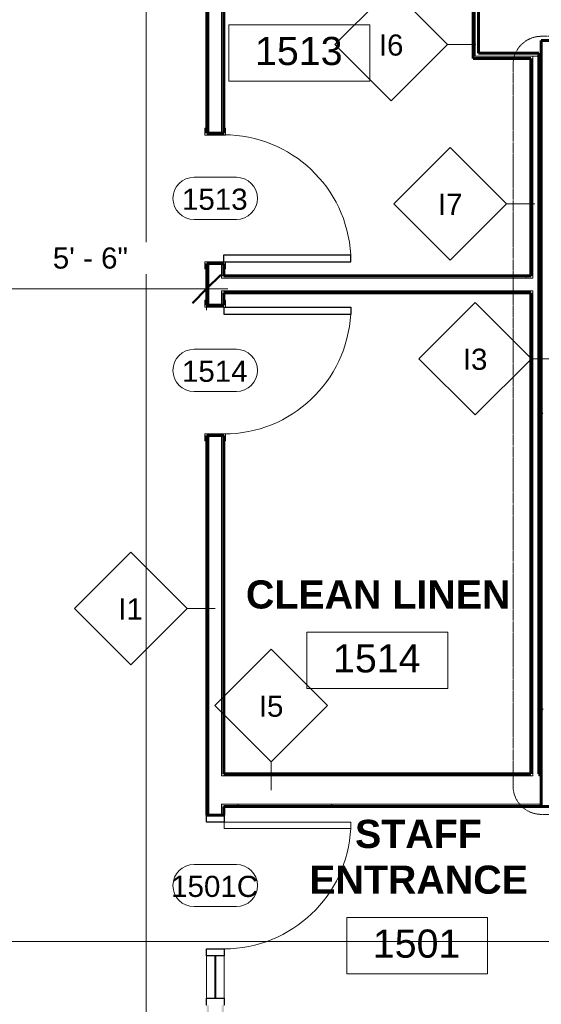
# Model space of a CAD drawing. Header units: inches. Extents: x -1969 to 2015, y -1363 to 1657.
# Tile 4 of 32: x -560 to -412, y -177 to 103. Entities that reach past the tile are written whole.
import ezdxf

# ---------------------------------------------------------------- set-up
doc = ezdxf.new("R2010")
doc.units = ezdxf.units.IN
doc.header["$MEASUREMENT"] = 0
doc.linetypes.add('Dash Dot 3_16_', pattern=[0.3125, 0.1875, -0.0625, 0, -0.0625])
for name, color, linetype, lineweight in [('A-ANNO-DIMS', 211, 'Continuous', 9), ('A-ANNO-DIMS-64', 211, 'Continuous', 9), ('A-ANNO-SYMB', 150, 'Continuous', 9), ('A-AREA-IDEN', 2, 'Continuous', 9), ('A-DETL-GENF', 92, 'Continuous', 9), ('A-DOOR', 31, 'Continuous', 18), ('A-DOOR-FRAM', 31, 'Continuous', 30), ('A-DOOR-IDEN', 31, 'Continuous', 9), ('A-WALL', 113, 'Continuous', 18), ('A-WALL-IDEN', 211, 'Continuous', 9), ('A-WALL-PATT', 111, 'Continuous', 60), ('G-ANNO-SYMB', 111, 'Continuous', 9), ('I-WALL', 2, 'Continuous', 18)]:
    doc.layers.add(name, color=color, linetype=linetype, lineweight=lineweight)
doc.styles.add('Arial', font='arial.ttf', dxfattribs={"height": 6})
doc.styles.add('Arial_1', font='arial.ttf', dxfattribs={"height": 8})
doc.styles.add('Arial_B', font='arialbd.ttf', dxfattribs={"height": 8})
doc.dimstyles.new('Linear_-_3_32__Arial', dxfattribs={"dimscale": 12, "dimtxt": 6.121556, "dimasz": 0.666667, "dimexe": 0.5, "dimexo": 0.333333, "dimgap": 0.333333, "dimtad": 1, "dimdec": 3, "dimrnd": 0.125, "dimzin": 3, "dimdsep": 46, "dimlunit": 4, "dimtxsty": 'Arial', "dimblk1": 'OBLIQUE', "dimblk2": 'OBLIQUE', "dimsah": 1, "dimcen": 0.09, "dimdle": 0.5, "dimazin": 0, "dimtfac": 1, "dimtdec": 4, "dimtix": 1, "dimtmove": 0, "dimatfit": 3, "dimfxl": 1, "dimtvp": 1, "dimtfill": 1, "dimfrac": 2, "dimtolj": 1, "dimtzin": 0, "dimarcsym": 2})
pattern_1 = [(0, (0, 0), (20.48, 5.12), [0.845, -14.515, 0.845, -14.515, -81.92]), (0, (0, 0), (20.48, 5.12), [-30.72, 0.845, -29.875, 0.845, -14.515, -35.84]), (0, (0, 0), (20.48, 5.12), [-76.8, 0.845, -9.395, 0.845, -24.755]), (120, (7.68, 2.56), (-14.67405, 15.1762), [0.845, -14.515, 0.845, -14.515, -81.92]), (120, (7.68, 2.56), (-14.67405, 15.1762), [-30.72, 0.845, -29.875, 0.845, -14.515, -35.84]), (120, (7.68, 2.56), (-14.67405, 15.1762), [-76.8, 0.845, -9.395, 0.845, -24.755]), (240, (10.24, 12.8), (-5.80595, -20.2962), [0.845, -14.515, 0.845, -14.515, -81.92]), (240, (10.24, 12.8), (-5.80595, -20.2962), [-30.72, 0.845, -29.875, 0.845, -14.515, -35.84]), (240, (10.24, 12.8), (-5.80595, -20.2962), [-76.8, 0.845, -9.395, 0.845, -24.755])]

# ---------------------------------------------------------------- blocks, each defined once
blk = doc.blocks.new('Single-Flush-w-Metal-Frame - 36_ x 84_-V2-GROUND FLOOR')
at = {"layer": 'A-DOOR'}
for p, q in [((-20, 2.94), (-18, 2.94)), ((-20, 2.44), (-20, 2.94)), ((-18, 2.94), (-18, -2.94)), ((18, -2.94), (18, 2.94)), ((18, 2.94), (20, 2.94)), ((20, 2.94), (20, 2.44)), ((-20, -2.94), (-20, -2.44)), ((20, -2.44), (20, -2.94)), ((-18, -2.94), (-20, -2.94)), ((20, -2.94), (18, -2.94))]:
    blk.add_line(p, q, dxfattribs=at)
at = {"layer": 'A-DOOR', "lineweight": 30}
for p, q in [((16, -2.44), (16, -38.45)), ((18, -2.44), (16, -2.44)), ((18, -2.44), (18, -38.45)), ((18, -38.45), (16, -38.45))]:
    blk.add_line(p, q, dxfattribs=at)
at = {"layer": 'A-DOOR', "lineweight": 9}
blk.add_arc((18, -2.44), 36.07, 180, 266.8211, dxfattribs=at)
blk = doc.blocks.new('Single-Flush-w-Metal-Frame - 36_ x 84_-223167-GROUND FLOOR')
at = {"layer": 'A-DOOR', "lineweight": 30}
for p, q in [((16, 2.44), (16, 38.45)), ((18, 38.45), (16, 38.45)), ((18, 2.44), (18, 38.45)), ((18, 2.44), (16, 2.44))]:
    blk.add_line(p, q, dxfattribs=at)
at = {"layer": 'A-DOOR'}
for p, q in [((-18, 2.94), (-20, 2.94)), ((-20, 2.94), (-20, 2.44)), ((-18, -2.94), (-18, 2.94)), ((20, 2.94), (18, 2.94)), ((18, 2.94), (18, -2.94)), ((20, 2.44), (20, 2.94)), ((-20, -2.44), (-20, -2.94)), ((20, -2.94), (20, -2.44)), ((-20, -2.94), (-18, -2.94)), ((18, -2.94), (20, -2.94))]:
    blk.add_line(p, q, dxfattribs=at)
at = {"layer": 'A-DOOR', "lineweight": 9}
blk.add_arc((18, 2.44), 36.07, 93.1789, 180, dxfattribs=at)
blk = doc.blocks.new('Door Single w Side Light - 36_x84_-373727-GROUND FLOOR')
at = {"layer": 'A-DETL-GENF'}
for p, q in [((16.25, -2.5), (18, -2.5)), ((16.25, -38.5), (16.25, -2.5)), ((18, -2.5), (18, -38.5)), ((18, -38.5), (16.25, -38.5))]:
    blk.add_line(p, q, dxfattribs=at)
at = {"layer": 'A-DOOR'}
for p, q in [((-32, -0.125), (-32, 0.125)), ((-32, 0.125), (-20, 0.125)), ((-20, 0.125), (-20, -0.125)), ((-20, -0.125), (-32, -0.125))]:
    blk.add_line(p, q, dxfattribs=at)
at = {"layer": 'A-DOOR', "lineweight": 9}
blk.add_arc((18, -2.5), 36, 180, 267.21369, dxfattribs=at)
at = {"layer": 'A-DOOR-FRAM'}
for p, q in [((-34, 2.4375), (-34, 2.5)), ((-34, 2.5), (-32, 2.5)), ((-32, 2.5), (-32, -2.5)), ((-20, -2.5), (-20, 2.5)), ((-20, 2.5), (-18, 2.5)), ((-18, 2.5), (-18, -2.5)), ((18, -2.5), (18, 2.5)), ((18, 2.5), (20, 2.5)), ((20, 2.5), (20, 2.4375)), ((-34, -2.5), (-34, -2.4375)), ((-32, -2.5), (-34, -2.5)), ((-18, -2.5), (-20, -2.5)), ((20, -2.5), (18, -2.5)), ((20, -2.4375), (20, -2.5))]:
    blk.add_line(p, q, dxfattribs=at)
at = {"layer": 'A-DOOR-FRAM', "lineweight": 9}
for p, q in [((-20, 2.5), (-32, 2.5)), ((-32, -2.5), (-20, -2.5))]:
    blk.add_line(p, q, dxfattribs=at)
blk = doc.blocks.new('Room Tag - Room Tag-84095-GROUND FLOOR')
at = {"layer": 'A-AREA-IDEN'}
for p, q in [((-0.3125, -0.0625), (-0.3125, -0.3125)), ((-0.3125, -0.0625), (0.3125, -0.0625)), ((0.3125, -0.0625), (0.3125, -0.3125)), ((-0.3125, -0.3125), (0.3125, -0.3125))]:
    blk.add_line(p, q, dxfattribs=at)
blk = doc.blocks.new('Door Tag - Door Tag-41184-GROUND FLOOR')
at = {"layer": 'A-DOOR-IDEN'}
for p, q in [((-0.09375, 0.09375), (0.09375, 0.09375)), ((-0.09375, -0.09375), (0.09375, -0.09375))]:
    blk.add_line(p, q, dxfattribs=at)
for centre, start, end in [((-0.09375, 0), 90, 270), ((0.09375, 0), 270, 90)]:
    blk.add_arc(centre, 0.09375, start, end, dxfattribs=at)
blk = doc.blocks.new('DIMBLOCK31-GROUND FLOOR')
at = {"layer": 'A-ANNO-DIMS-64', "lineweight": 50}
for p, q in [((-572.84, 26.68), (-568.84, 30.68)), ((-506.84, 26.68), (-502.84, 30.68)), ((-572.84, 26.68), (-576.84, 22.68)), ((-506.84, 26.68), (-510.84, 22.68))]:
    blk.add_line(p, q, dxfattribs=at)
at = {"layer": 'A-ANNO-DIMS-64'}
for p, q in [((-572.84, 28.34), (-572.84, 20.68)), ((-572.84, 26.68), (-572.84, 28.34)), ((-506.84, 28.34), (-506.84, 20.68)), ((-506.84, 26.68), (-506.84, 28.34)), ((-578.84, 26.68), (-500.84, 26.68))]:
    blk.add_line(p, q, dxfattribs=at)
at = {"layer": 'A-ANNO-DIMS-64', "color": 0, "insert": (-550.53, 38.47), "char_height": 6, "width": 25.654, "attachment_point": 1, "line_spacing_factor": 0.941778, "style": 'Arial', "bg_fill": 3, "box_fill_scale": 1.25, "bg_fill_color": 256, "bg_fill_true_color": 13158600, "bg_fill_transparency": 0}
blk.add_mtext('5\' - 6"', dxfattribs=at)
blk = doc.blocks.new('_Oblique')
at = {"color": 0, "linetype": 'ByBlock', "lineweight": -2}
blk.add_line((-0.5, -0.5), (0.5, 0.5), dxfattribs=at)
blk = doc.blocks.new('Wall Tag - 1_2_-62628-GROUND FLOOR')
at = {"layer": 'A-WALL-IDEN'}
for p, q in [((-0.25, 0), (0, 0.25)), ((0, 0.25), (0.25, 0)), ((-0.25, 0), (0, -0.25)), ((0, -0.25), (0.25, 0))]:
    blk.add_line(p, q, dxfattribs=at)

msp = doc.modelspace()

# ---------------------------------------------------------------- hatches: boundary and pattern name
at = {"layer": 'A-WALL-PATT', "lineweight": 9}
h = msp.add_hatch(dxfattribs=at)
h.set_pattern_fill('FP_1', color=256, style=0, pattern_type=2)
h.set_pattern_definition(pattern_1)
h.paths.add_polyline_path([(-506.2124, -180.3358), (-506.2124, -176.8378), (-506.8374, -176.8378), (-506.8374, -180.3358)])
h.paths.add_polyline_path([(-506.8374, -122.8378), (-506.2124, -122.8378), (-506.2124, -14.9608), (-506.8374, -14.9608), (-506.8374, -60.4383)])
h.paths.add_polyline_path([(-506.8374, 22.0392), (-506.2124, 22.0392), (-506.2124, 33.9142), (-506.8374, 33.9142)])
h.paths.add_polyline_path([(-506.8374, 70.9142), (-506.2124, 70.9142), (-506.2124, 140.7892), (-506.8374, 140.7892)])
h.paths.add_polyline_path([(-506.8374, 177.7892), (-506.2124, 177.7892), (-506.2124, 199.6642), (-506.8374, 199.6642)])
h.paths.add_polyline_path([(-506.8374, 236.6642), (-506.2124, 236.6642), (-506.2124, 294.0392), (-506.8374, 294.0392), (-506.8374, 250.9952)])
h.paths.add_polyline_path([(-506.2124, 331.0392), (-506.2124, 390.5392), (-506.8374, 390.5392), (-506.8374, 331.0392)])
h = msp.add_hatch(dxfattribs=at)
h.set_pattern_fill('FP_1', color=256, style=0, pattern_type=2)
h.set_pattern_definition(pattern_1)
h.paths.add_polyline_path([(-501.9624, -180.3358), (-501.9624, -176.8378), (-502.5874, -176.8378), (-502.5874, -180.3358)])
h.paths.add_polyline_path([(-501.9624, -122.8378), (-501.9624, -119.7108), (-502.5874, -119.7108), (-502.5874, -122.8378)])
h.paths.add_polyline_path([(-501.9624, -111.7108), (-501.9624, -14.9608), (-502.5874, -14.9608), (-502.5874, -111.7108)])
h.paths.add_polyline_path([(-502.5874, 22.0392), (-501.9624, 22.0392), (-501.9624, 26.1642), (-502.5874, 26.1642)])
h.paths.add_polyline_path([(-501.9624, 30.4142), (-501.9624, 33.9142), (-502.5874, 33.9142), (-502.5874, 30.4142)])
h.paths.add_polyline_path([(-501.9624, 70.9142), (-501.9624, 133.0392), (-502.5874, 133.0392), (-502.5874, 70.9142)])
h.paths.add_polyline_path([(-502.5874, 137.2892), (-501.9624, 137.2892), (-501.9624, 140.7892), (-502.5874, 140.7892)])
h.paths.add_polyline_path([(-502.5874, 177.7892), (-501.9624, 177.7892), (-501.9624, 191.9142), (-502.5874, 191.9142)])
h.paths.add_polyline_path([(-501.9624, 196.1642), (-501.9624, 199.6642), (-502.5874, 199.6642), (-502.5874, 196.1642)])
h.paths.add_polyline_path([(-502.5874, 236.6642), (-501.9624, 236.6642), (-501.9624, 286.2892), (-502.5874, 286.2892), (-502.5874, 250.9952)])
h.paths.add_polyline_path([(-501.9624, 290.5392), (-501.9624, 294.0392), (-502.5874, 294.0392), (-502.5874, 290.5392)])
h.paths.add_polyline_path([(-502.5874, 331.0392), (-501.9624, 331.0392), (-501.9624, 372.7892), (-502.5874, 372.7892), (-502.5874, 354.8064)])
h.paths.add_polyline_path([(-501.9624, 376.4142), (-501.9624, 386.9142), (-502.5874, 386.9142), (-502.5874, 376.4142)])
h = msp.add_hatch(dxfattribs=at)
h.set_pattern_fill('FP_1', color=256, style=0, pattern_type=2)
h.set_pattern_definition(pattern_1)
h.paths.add_polyline_path([(-411.8374, -120.3358), (-411.2124, -120.3358), (-411.2124, 97.2892), (-411.8374, 97.2892), (-411.8374, -112.3439)])
h = msp.add_hatch(dxfattribs=at)
h.set_pattern_fill('FP_1', color=256, style=0, pattern_type=2)
h.set_pattern_definition(pattern_1)
h.paths.add_polyline_path([(-414.1831, 92.1642), (-414.1831, 92.7892), (-430.5581, 92.7892), (-430.5581, 92.1642), (-414.8081, 92.1642)])
h = msp.add_hatch(dxfattribs=at)
h.set_pattern_fill('FP_1', color=256, style=0, pattern_type=2)
h.set_pattern_definition(pattern_1)
h.paths.add_polyline_path([(-414.1831, -111.0858), (-414.1831, 26.1642), (-414.8081, 26.1642), (-414.8081, -111.0858)])
h.paths.add_polyline_path([(-414.1831, 30.4142), (-414.1831, 92.1642), (-414.8081, 92.1642), (-414.8081, 30.4142)])
h = msp.add_hatch(dxfattribs=at)
h.set_pattern_fill('FP_1', color=256, style=0, pattern_type=2)
h.set_pattern_definition(pattern_1)
h.paths.add_polyline_path([(-414.8081, 29.7892), (-414.1831, 29.7892), (-414.1831, 30.4142), (-502.5874, 30.4142), (-502.5874, 29.7892), (-455.9722, 29.7892)])
h = msp.add_hatch(dxfattribs=at)
h.set_pattern_fill('FP_1', color=256, style=0, pattern_type=2)
h.set_pattern_definition(pattern_1)
h.paths.add_polyline_path([(-455.9722, 25.5392), (-414.8081, 25.5392), (-414.8081, 26.1642), (-501.9624, 26.1642), (-501.9624, 25.5392)])
h = msp.add_hatch(dxfattribs=at)
h.set_pattern_fill('FP_1', color=256, style=0, pattern_type=2)
h.set_pattern_definition(pattern_1)
h.paths.add_polyline_path([(-411.8374, -111.7108), (-411.8374, -111.0858), (-412.5581, -111.0858), (-412.5581, -111.7108)])
h.paths.add_polyline_path([(-414.1831, -111.7108), (-414.1831, -111.0858), (-501.9624, -111.0858), (-501.9624, -111.7108), (-421.7347, -111.7108)])
h = msp.add_hatch(dxfattribs=at)
h.set_pattern_fill('FP_1', color=256, style=0, pattern_type=2)
h.set_pattern_definition(pattern_1)
h.paths.add_polyline_path([(-501.9624, -120.3358), (-411.8374, -120.3358), (-411.8374, -119.7108), (-501.9624, -119.7108)])

# ---------------------------------------------------------------- linework, layer by layer
at = {"layer": 'A-ANNO-SYMB', "linetype": 'Dash Dot 3_16_'}
for p, q in [((-292.336, 98.4711), (-411.8249, 98.4711)), ((-419.8249, 90.4711), (-419.8249, -114.6172)), ((-411.8249, -122.6172), (-292.336, -122.6172))]:
    msp.add_line(p, q, dxfattribs=at)
for centre, start, end in [((-411.8249, 90.4711), 90, 180), ((-411.8249, -114.6172), 180, 270)]:
    msp.add_arc(centre, 8, start, end, dxfattribs=at)
at = {"layer": 'A-WALL'}
for p, q in [((-506.2124, 140.7892), (-506.2124, 70.9142)), ((-502.5874, 133.0392), (-502.5874, 70.9142)), ((-430.5581, 92.7892), (-430.5581, 110.5392)), ((-412.5581, 92.7892), (-430.5581, 92.7892)), ((-414.1831, 29.7892), (-414.1831, 92.7892)), ((-506.2124, 33.9142), (-506.2124, 22.0392)), ((-502.5874, 33.9142), (-502.5874, 29.7892)), ((-502.5874, 30.4142), (-501.9624, 30.4142)), ((-414.1831, 29.7892), (-502.5874, 29.7892)), ((-414.1831, 30.4142), (-414.8081, 30.4142)), ((-502.5874, 26.1642), (-502.5874, 22.0392)), ((-414.1831, 26.1642), (-502.5874, 26.1642)), ((-414.1831, -111.7108), (-414.1831, 26.1642)), ((-506.2124, -14.9608), (-506.2124, -122.8378)), ((-502.5874, -14.9608), (-502.5874, -111.7108)), ((-414.1831, -111.7108), (-502.5874, -111.7108)), ((-412.5581, -111.0858), (-412.5581, -111.7108)), ((-411.8374, -111.7108), (-412.5581, -111.7108)), ((-411.8374, -119.7108), (-502.5874, -119.7108)), ((-502.5874, -119.7108), (-502.5874, -122.8378))]:
    msp.add_line(p, q, dxfattribs=at)
at = {"layer": 'A-WALL-IDEN'}
for p, q in [((-430.4331, 96.1632), (-438.4331, 96.1632)), ((-413.6831, 50.8899), (-421.6831, 50.8899)), ((-406.5874, 6.8742), (-414.5874, 6.8742)), ((-504.3999, -64.0903), (-512.3999, -64.0903)), ((-488.5179, -115.7108), (-488.5179, -107.7108))]:
    msp.add_line(p, q, dxfattribs=at)
at = {"layer": 'G-ANNO-SYMB'}
for p, q in [((-523.9904, 850.9353), (-523.9904, -395.5448)), ((-923.3546, -158.7257), (964.4889, -158.7257))]:
    msp.add_line(p, q, dxfattribs=at)
at = {"layer": 'I-WALL', "lineweight": 60}
for p, q in [((-506.8374, 140.7892), (-506.8374, 70.9142)), ((-501.9624, 70.9142), (-501.9624, 132.4142)), ((-431.1831, 111.1642), (-431.1831, 92.1642)), ((-429.6831, 93.6642), (-429.6831, 109.6642)), ((-411.8374, 97.2892), (-393.2124, 97.2892)), ((-411.8374, -120.3358), (-411.8374, 97.2892)), ((-412.5581, 93.6642), (-429.6831, 93.6642)), ((-412.5581, -111.0858), (-412.5581, 93.6642)), ((-431.1831, 92.1642), (-414.8081, 92.1642)), ((-414.8081, 92.1642), (-414.8081, 30.4142)), ((-506.8374, 70.9142), (-501.9624, 70.9142)), ((-501.9624, 33.9142), (-506.8374, 33.9142)), ((-506.8374, 33.9142), (-506.8374, 22.0392)), ((-501.9624, 30.4142), (-501.9624, 33.9142)), ((-414.8081, 30.4142), (-501.9624, 30.4142)), ((-501.9624, 22.0392), (-501.9624, 25.5392)), ((-501.9624, 25.5392), (-414.8081, 25.5392)), ((-414.8081, 25.5392), (-414.8081, -111.0858)), ((-506.8374, 22.0392), (-501.9624, 22.0392)), ((-501.9624, -14.9608), (-506.8374, -14.9608)), ((-506.8374, -14.9608), (-506.8374, -122.8378)), ((-501.9624, -111.0858), (-501.9624, -14.9608)), ((-414.8081, -111.0858), (-501.9624, -111.0858)), ((-411.8374, -111.0858), (-412.5581, -111.0858)), ((-506.8374, -122.8378), (-501.9624, -122.8378)), ((-501.9624, -120.3358), (-340.5874, -120.3358)), ((-501.9624, -122.8378), (-501.9624, -120.3358))]:
    msp.add_line(p, q, dxfattribs=at)

# ---------------------------------------------------------------- block references
at = {"layer": 'A-AREA-IDEN', "xscale": 63.99999999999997, "yscale": 63.99999999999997, "zscale": 63.99999999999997}
for p in [(-480.5008, 105.7554), (-458.356, -66.8373), (-447.0588, -147.8832)]:
    msp.add_blockref('Room Tag - Room Tag-84095-GROUND FLOOR', p, dxfattribs=at)
at = {"layer": 'A-DOOR'}
for name, p, rotation in [('Single-Flush-w-Metal-Frame - 36_ x 84_-223167-GROUND FLOOR', (-504.3999, 52.4142), 269.9999999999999), ('Single-Flush-w-Metal-Frame - 36_ x 84_-V2-GROUND FLOOR', (-504.3999, 3.5392), 89.99999999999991), ('Door Single w Side Light - 36_x84_-373727-GROUND FLOOR', (-504.3999, -142.8378), 89.99999999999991)]:
    msp.add_blockref(name, p, dxfattribs=dict(at, rotation=rotation))
at = {"layer": 'A-DOOR-IDEN', "xscale": 63.99999999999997, "yscale": 63.99999999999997, "zscale": 63.99999999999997}
for p in [(-504.3999, 52.4142), (-504.3999, 3.5392), (-504.3999, -142.8378)]:
    msp.add_blockref('Door Tag - Door Tag-41184-GROUND FLOOR', p, dxfattribs=at)
at = {"layer": 'A-WALL-IDEN', "xscale": 63.99999999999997, "yscale": 63.99999999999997, "zscale": 63.99999999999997}
for p in [(-454.4331, 96.1632), (-437.6831, 50.8899), (-430.5874, 6.8742), (-528.3999, -64.0903), (-488.5179, -91.7108)]:
    msp.add_blockref('Wall Tag - 1_2_-62628-GROUND FLOOR', p, dxfattribs=at)

# ---------------------------------------------------------------- texts
at = {"layer": 'A-AREA-IDEN', "lineweight": 20, "char_height": 8, "width": 29.896, "attachment_point": 1, "style": 'Arial_1'}
for s, insert in [('1513', (-493.1064, 98.3047)), ('1514', (-470.9616, -74.288)), ('1501', (-459.6644, -155.334))]:
    msp.add_mtext(s, dxfattribs=dict(at, insert=insert))
at = {"layer": 'A-AREA-IDEN', "char_height": 8, "attachment_point": 1, "style": 'Arial_B'}
for s, insert, width in [('CLEAN LINEN', (-495.6906, -56.1209), 90.294), ('STAFF', (-464.7162, -124.1654), 42.824), ('ENTRANCE', (-477.7162, -137.1654), 74.134)]:
    msp.add_mtext(s, dxfattribs=dict(at, insert=insert, width=width))
at = {"layer": 'A-DOOR-IDEN', "char_height": 6, "attachment_point": 1, "style": 'Arial'}
for s, insert, width in [('1513', (-513.8511, 55.1768), 22.624), ('1514', (-513.8511, 6.3018), 22.624), ('1501C', (-516.9251, -140.0752), 30.098)]:
    msp.add_mtext(s, dxfattribs=dict(at, insert=insert, width=width))
at = {"layer": 'A-WALL-IDEN', "char_height": 6, "width": 8.282, "attachment_point": 1, "style": 'Arial'}
for s, insert in [('I6', (-457.9547, 98.9945)), ('I7', (-441.2047, 53.7212)), ('I3', (-434.109, 9.7055)), ('I1', (-531.9215, -61.259)), ('I5', (-492.0395, -88.8796))]:
    msp.add_mtext(s, dxfattribs=dict(at, insert=insert))

# ---------------------------------------------------------------- next in the draw order: dimensions: what is measured, and where the dimension line sits
at = {"layer": 'A-ANNO-DIMS'}
dim = msp.add_linear_dim(base=(-506.8374, 26.6797), p1=(-572.8374, 32.3365), p2=(-506.8374, 32.3365), dimstyle='Linear_-_3_32__Arial', override={"dimpost": '<>', "dimfxl": 66}, dxfattribs=at)
dim.commit()
dim.dimension.update_dxf_attribs({"geometry": 'DIMBLOCK31-GROUND FLOOR', "text_midpoint": (-539.8374, 33.7431)})

doc.saveas('drawing.dxf')
